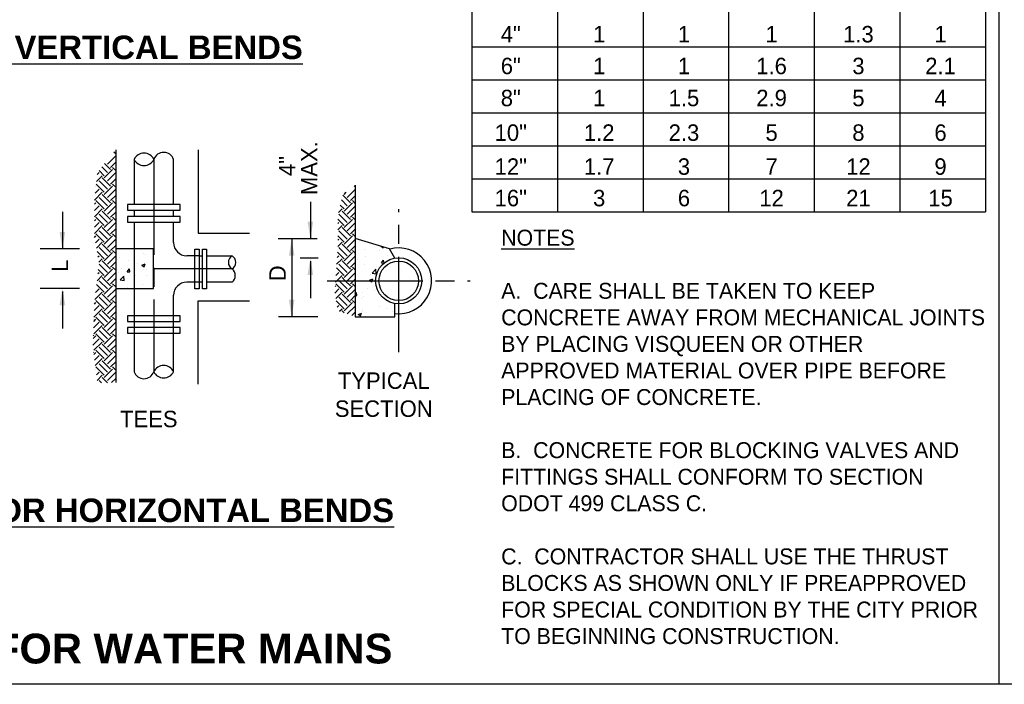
# Model space of a CAD drawing. Header units: feet. Extents: x 6 to 191, y 4 to 30.
# Tile 28 of 42: x 72.57 to 80.3, y 3.62 to 8.84. Entities that reach past the tile are written whole.
import ezdxf
from ezdxf.enums import TextEntityAlignment as Align

# ---------------------------------------------------------------- set-up
doc = ezdxf.new("R2010")
doc.units = ezdxf.units.FT
doc.header["$MEASUREMENT"] = 0
doc.linetypes.add('DASHDOT', pattern=[1, 0.5, -0.25, 0, -0.25])
doc.linetypes.add('E', pattern=[1, 0.75, -0.05, 0.15, -0.05])
for name, color, linetype in [('BORDER_TXT', 9, 'Continuous'), ('DETAIL', 130, 'Continuous'), ('DETAILS', 4, 'Continuous'), ('Hatch', 7, 'Continuous'), ('MISC_LINE', 10, 'DASHDOT'), ('SHEET', 7, 'Continuous'), ('text', 9, 'Continuous')]:
    doc.layers.add(name, color=color, linetype=linetype)
doc.layers.add('COLUMNS', color=6, linetype='Continuous', plot=False)
doc.styles.add('SOLID', font='arialbd.ttf')
doc.styles.get("Standard").update_dxf_attribs({"font": 'font31.shx'})

# ---------------------------------------------------------------- blocks, each defined once
blk = doc.blocks.new('*X112')
at = {"color": 0}
for p, q in [((6.0702, 2.3518), (6.0795, 2.3455)), ((6.0796, 2.3455), (6.0806, 2.3488)), ((6.0011, 2.3399), (6.0011, 2.3399)), ((6.0035, 2.3074), (6.0035, 2.3074)), ((6.0639, 2.332), (6.0639, 2.332)), ((6.0973, 2.3138), (6.0973, 2.3138)), ((5.971, 2.2972), (5.971, 2.2972)), ((5.9987, 2.2733), (5.9987, 2.2733)), ((6.0514, 2.2635), (6.0514, 2.2635)), ((6.0715, 2.281), (6.0812, 2.2925)), ((6.0715, 2.281), (6.0824, 2.2801)), ((6.0833, 2.2808), (6.0812, 2.2925)), ((6.0249, 2.2298), (6.0249, 2.2298)), ((6.0322, 2.2379), (6.0478, 2.2541)), ((6.0322, 2.2379), (6.05, 2.2351)), ((6.0447, 2.2349), (6.0447, 2.2349)), ((6.05, 2.2351), (6.0478, 2.2541)), ((5.9603, 2.2074), (5.9603, 2.2074)), ((5.9962, 2.2067), (5.9962, 2.2067)), ((6.0209, 2.2072), (6.0349, 2.2126)), ((6.0209, 2.2072), (6.0245, 2.2048)), ((6.0245, 2.2048), (6.0309, 2.2005)), ((6.0309, 2.2005), (6.0323, 2.2048)), ((6.0323, 2.2048), (6.0349, 2.2126)), ((5.9601, 2.1482), (5.9655, 2.1546)), ((5.9601, 2.1428), (5.9678, 2.1421)), ((5.9678, 2.1421), (5.9655, 2.1546)), ((5.9921, 2.156), (5.9921, 2.156)), ((5.9938, 2.1401), (5.9938, 2.1401)), ((6.0112, 2.1735), (6.0112, 2.1735)), ((6.0422, 2.1626), (6.0422, 2.1626)), ((5.9852, 2.1281), (5.9852, 2.1281)), ((5.9723, 2.0622), (5.9863, 2.0675)), ((5.9723, 2.0622), (5.9822, 2.0555)), ((5.9822, 2.0554), (5.9863, 2.0675)), ((5.9895, 2.0837), (5.9895, 2.0837)), ((5.9914, 2.0735), (5.9914, 2.0735)), ((6.0029, 2.0541), (6.0029, 2.0541)), ((6.0653, 2.0937), (6.0653, 2.0937)), ((6.0952, 2.0885), (6.0952, 2.0885)), ((6.1195, 2.0741), (6.1195, 2.0741))]:
    blk.add_line(p, q, dxfattribs=at)

msp = doc.modelspace()

# ---------------------------------------------------------------- linework, layer by layer
at = {"color": 247}
for p, q in [((73.25492, 7.70427), (73.32012, 7.76947)), ((73.32012, 7.78586), (73.30628, 7.7997)), ((73.23045, 7.61456), (73.18915, 7.65586)), ((73.25492, 7.63902), (73.21111, 7.68283)), ((73.23045, 7.59825), (73.29569, 7.66349)), ((73.27938, 7.66349), (73.23307, 7.7098)), ((73.27938, 7.6798), (73.32012, 7.72054)), ((73.32012, 7.65538), (73.29569, 7.6798)), ((73.16859, 7.56901), (73.21414, 7.61456)), ((73.17512, 7.62447), (73.18967, 7.63902)), ((73.27938, 7.533), (73.21414, 7.59825)), ((73.25492, 7.57378), (73.32012, 7.63898)), ((73.27938, 7.54931), (73.32012, 7.59005)), ((73.1577, 7.47657), (73.18967, 7.50854)), ((73.16424, 7.53203), (73.16521, 7.533)), ((73.23045, 7.48407), (73.16616, 7.54836)), ((73.25492, 7.50854), (73.18967, 7.57378)), ((73.23045, 7.46776), (73.29569, 7.533)), ((73.25492, 7.44329), (73.32012, 7.50849)), ((73.32012, 7.52489), (73.29569, 7.54931)), ((75.13775, 7.44329), (75.1998, 7.50534)), ((75.1998, 7.52804), (75.19267, 7.53516)), ((73.15292, 7.42285), (73.21414, 7.48407)), ((73.25492, 7.37805), (73.18967, 7.44329)), ((73.27938, 7.40251), (73.21414, 7.46776)), ((73.27938, 7.41883), (73.32012, 7.45956)), ((75.13775, 7.37805), (75.09168, 7.42411)), ((75.16221, 7.40251), (75.10257, 7.46216)), ((75.11328, 7.46776), (75.12952, 7.48399)), ((75.16221, 7.41883), (75.1998, 7.45641)), ((73.15292, 7.39023), (73.16521, 7.40251)), ((73.15292, 7.34129), (73.18967, 7.37805)), ((73.15292, 7.29236), (73.21414, 7.35358)), ((73.23045, 7.35358), (73.16521, 7.41883)), ((73.23045, 7.33727), (73.29569, 7.40251)), ((73.25492, 7.3128), (73.32012, 7.37801)), ((73.32012, 7.3944), (73.29569, 7.41883)), ((75.0689, 7.32552), (75.09697, 7.35358)), ((75.11328, 7.35358), (75.0825, 7.38436)), ((75.11328, 7.33727), (75.17852, 7.40251)), ((75.13775, 7.3128), (75.1998, 7.37486)), ((75.1998, 7.39755), (75.17852, 7.41883)), ((73.15292, 7.25974), (73.16521, 7.27203)), ((73.23045, 7.22309), (73.16521, 7.28834)), ((73.25492, 7.24756), (73.18967, 7.3128)), ((73.27938, 7.27203), (73.21414, 7.33727)), ((73.23045, 7.20678), (73.29569, 7.27203)), ((73.27938, 7.28834), (73.32012, 7.32907)), ((73.32012, 7.26391), (73.29569, 7.28834)), ((75.11328, 7.22309), (75.06376, 7.27262)), ((75.13775, 7.24756), (75.0725, 7.3128)), ((75.16221, 7.27203), (75.09697, 7.33727)), ((75.11328, 7.20678), (75.17852, 7.27203)), ((75.16221, 7.28834), (75.1998, 7.32592)), ((75.1998, 7.26706), (75.17852, 7.28834)), ((73.15292, 7.21081), (73.18967, 7.24756)), ((73.15292, 7.16187), (73.21414, 7.22309)), ((73.27938, 7.14154), (73.21414, 7.20678)), ((73.25492, 7.18232), (73.32012, 7.24752)), ((73.27938, 7.15785), (73.32012, 7.19859)), ((75.06376, 7.23882), (75.0725, 7.24756)), ((75.06376, 7.18988), (75.09697, 7.22309)), ((75.16221, 7.14154), (75.09697, 7.20678)), ((75.13775, 7.18232), (75.1998, 7.24437)), ((75.16221, 7.15785), (75.1998, 7.19544)), ((73.15368, 7.13002), (73.16521, 7.14154)), ((73.16103, 7.08843), (73.18967, 7.11707)), ((73.23045, 7.09261), (73.16521, 7.15785)), ((73.25492, 7.11707), (73.18967, 7.18232)), ((73.23045, 7.07629), (73.29569, 7.14154)), ((73.25492, 7.05183), (73.32012, 7.11703)), ((73.32012, 7.13342), (73.29569, 7.15785)), ((75.11328, 7.09261), (75.06376, 7.14213)), ((75.06376, 7.10833), (75.0725, 7.11707)), ((75.13775, 7.11707), (75.0725, 7.18232)), ((75.11328, 7.07629), (75.17852, 7.14154)), ((75.13775, 7.05183), (75.1998, 7.11388)), ((75.1998, 7.13657), (75.17852, 7.15785)), ((73.16838, 7.04685), (73.21414, 7.09261)), ((73.25492, 6.98658), (73.18967, 7.05183)), ((73.27938, 7.01105), (73.21414, 7.07629)), ((73.27938, 7.02736), (73.32012, 7.0681)), ((75.06357, 7.05921), (75.09697, 7.09261)), ((75.13775, 6.98658), (75.0725, 7.05183)), ((75.16221, 7.01105), (75.09697, 7.07629)), ((75.16221, 7.02736), (75.1998, 7.06495)), ((73.23045, 6.96212), (73.17324, 7.01933)), ((73.18062, 6.97754), (73.18967, 6.98658)), ((73.18797, 6.93595), (73.21414, 6.96212)), ((73.23045, 6.94581), (73.29569, 7.01105)), ((73.25492, 6.92134), (73.32012, 6.98654)), ((73.32012, 7.00294), (73.29569, 7.02736)), ((73.33728, 6.95917), (73.33728, 6.95917)), ((73.3495, 6.97576), (73.3495, 6.97576)), ((73.54119, 7.00343), (73.54119, 7.00343)), ((73.55252, 6.99611), (73.55252, 6.99611)), ((75.05424, 6.91939), (75.09697, 6.96212)), ((75.05774, 6.97182), (75.0725, 6.98658)), ((75.11328, 6.96212), (75.06061, 7.01479)), ((75.11328, 6.94581), (75.17852, 7.01105)), ((75.13775, 6.92134), (75.1998, 6.98339)), ((75.1998, 7.00609), (75.17852, 7.02736)), ((73.25492, 6.8561), (73.18967, 6.92134)), ((73.27938, 6.88056), (73.21414, 6.94581)), ((73.23045, 6.81532), (73.29569, 6.88056)), ((73.27938, 6.89687), (73.32012, 6.93761)), ((73.32012, 6.87245), (73.29569, 6.89687)), ((73.36856, 6.88641), (73.36856, 6.88641)), ((73.40968, 6.86141), (73.42747, 6.88262)), ((73.42331, 6.94527), (73.42331, 6.94527)), ((73.43174, 6.85948), (73.42747, 6.88261)), ((73.48776, 6.92766), (73.48776, 6.92766)), ((73.52596, 6.9126), (73.5518, 6.92252)), ((73.52596, 6.9126), (73.54432, 6.90022)), ((73.5367, 6.88057), (73.5367, 6.88057)), ((73.54432, 6.90021), (73.5518, 6.92251)), ((75.11328, 6.83163), (75.05244, 6.89247)), ((75.13775, 6.8561), (75.0725, 6.92134)), ((75.16221, 6.88056), (75.09697, 6.94581)), ((75.11328, 6.81532), (75.17852, 6.88056)), ((75.16221, 6.89687), (75.1998, 6.93446)), ((75.1998, 6.8756), (75.17852, 6.89687)), ((73.17313, 6.79063), (73.21414, 6.83163)), ((73.17952, 6.84595), (73.18967, 6.8561)), ((73.23045, 6.83163), (73.18332, 6.87876)), ((73.27938, 6.75008), (73.21414, 6.81532)), ((73.25492, 6.79085), (73.32012, 6.85606)), ((73.27938, 6.76639), (73.32012, 6.80712)), ((73.34501, 6.8529), (73.34501, 6.8529)), ((73.354, 6.7969), (73.38275, 6.82686)), ((73.38683, 6.7918), (73.38275, 6.82685)), ((73.40968, 6.86141), (73.43174, 6.85948)), ((73.47823, 6.83001), (73.47823, 6.83001)), ((73.55931, 6.83039), (73.55931, 6.83039)), ((73.56558, 6.87808), (73.56558, 6.87808)), ((75.04841, 6.832), (75.0725, 6.8561)), ((75.05526, 6.78992), (75.09697, 6.83163)), ((75.12237, 6.78992), (75.09697, 6.81532)), ((75.13775, 6.79085), (75.1998, 6.85291)), ((75.18574, 6.78992), (75.1998, 6.80397)), ((73.16248, 6.69842), (73.18967, 6.72561)), ((73.23045, 6.70114), (73.1698, 6.76179)), ((73.25492, 6.72561), (73.18967, 6.79085)), ((73.23045, 6.68483), (73.29569, 6.75008)), ((73.25492, 6.66037), (73.32012, 6.72557)), ((73.32012, 6.74196), (73.29569, 6.76639)), ((73.32622, 6.7997), (73.32622, 6.7997)), ((73.354, 6.7969), (73.38683, 6.79181)), ((73.41433, 6.74006), (73.41433, 6.74006)), ((73.53222, 6.75771), (73.53222, 6.75771)), ((73.61135, 6.73173), (73.61135, 6.73173)), ((75.04066, 6.69376), (75.0725, 6.72561)), ((75.04258, 6.74462), (75.04804, 6.75008)), ((75.04491, 6.77957), (75.05526, 6.78992)), ((75.11328, 6.70114), (75.04804, 6.76639)), ((75.07344, 6.78992), (75.0725, 6.79085)), ((75.13775, 6.72561), (75.07344, 6.78992)), ((75.11328, 6.68483), (75.17852, 6.75008)), ((75.16221, 6.75008), (75.12237, 6.78992)), ((75.16221, 6.76639), (75.18574, 6.78992)), ((75.1998, 6.74511), (75.17852, 6.76639)), ((73.15609, 6.6431), (73.21414, 6.70114)), ((73.25492, 6.59512), (73.18967, 6.66037)), ((73.27938, 6.61959), (73.21414, 6.68483)), ((73.27938, 6.6359), (73.32012, 6.67663)), ((75.04765, 6.65183), (75.09697, 6.70114)), ((75.13775, 6.59512), (75.0725, 6.66037)), ((75.16221, 6.61959), (75.09697, 6.68483)), ((75.13775, 6.66037), (75.1998, 6.72242)), ((75.16221, 6.6359), (75.1998, 6.67349)), ((73.14898, 6.5055), (73.21414, 6.57065)), ((73.1508, 6.55625), (73.18967, 6.59512)), ((73.15261, 6.60699), (73.16521, 6.61959)), ((73.23045, 6.57065), (73.16521, 6.6359)), ((73.23045, 6.55434), (73.29569, 6.61959)), ((73.25492, 6.52988), (73.32012, 6.59508)), ((73.32012, 6.61147), (73.29569, 6.6359)), ((75.11328, 6.57065), (75.05077, 6.63317)), ((75.05931, 6.58193), (75.0725, 6.59512)), ((75.07697, 6.55066), (75.09697, 6.57065)), ((75.11328, 6.55434), (75.17852, 6.61959)), ((75.13775, 6.52988), (75.1998, 6.59193)), ((75.1998, 6.61462), (75.17852, 6.6359)), ((73.23045, 6.44017), (73.16521, 6.50541)), ((73.25492, 6.46463), (73.18967, 6.52988)), ((73.27938, 6.4891), (73.21414, 6.55434)), ((73.27938, 6.50541), (73.32012, 6.54615)), ((73.32012, 6.48099), (73.29569, 6.50541)), ((75.11347, 6.53784), (75.09697, 6.55434)), ((75.17355, 6.51674), (75.1998, 6.543)), ((73.14596, 6.42092), (73.18967, 6.46463)), ((73.14777, 6.47167), (73.16521, 6.4891)), ((73.14889, 6.4891), (73.14841, 6.48958)), ((73.14889, 6.37492), (73.21414, 6.44017)), ((73.27938, 6.35861), (73.21414, 6.42386)), ((73.23045, 6.42386), (73.29569, 6.4891)), ((73.25492, 6.39939), (73.32012, 6.46459)), ((73.27938, 6.37492), (73.32012, 6.41566)), ((73.14293, 6.33634), (73.16521, 6.35861)), ((73.14889, 6.35861), (73.14391, 6.3636)), ((73.23045, 6.30968), (73.16521, 6.37492)), ((73.25492, 6.33415), (73.18967, 6.39939)), ((73.23045, 6.29337), (73.29569, 6.35861)), ((73.32012, 6.3505), (73.29569, 6.37492)), ((73.14112, 6.28559), (73.18967, 6.33415)), ((73.14889, 6.24444), (73.21414, 6.30968)), ((73.25492, 6.20366), (73.18967, 6.2689)), ((73.27938, 6.22812), (73.21414, 6.29337)), ((73.25492, 6.2689), (73.32012, 6.3341)), ((73.27938, 6.24444), (73.32012, 6.28517)), ((73.14889, 6.22812), (73.1468, 6.23022)), ((73.14908, 6.212), (73.16521, 6.22812)), ((73.15452, 6.16851), (73.18967, 6.20366)), ((73.23045, 6.17919), (73.16521, 6.24444)), ((73.23045, 6.16288), (73.29569, 6.22812)), ((73.25492, 6.13841), (73.32012, 6.20362)), ((73.32012, 6.22001), (73.29569, 6.24444)), ((73.15997, 6.12502), (73.21414, 6.17919)), ((73.23045, 6.0487), (73.16521, 6.11395)), ((73.25492, 6.07317), (73.18967, 6.13841)), ((73.27938, 6.09764), (73.21414, 6.16288)), ((73.27938, 6.11395), (73.32012, 6.15468)), ((73.32012, 6.08952), (73.29569, 6.11395)), ((73.16359, 6.09602), (73.16521, 6.09764)), ((73.16904, 6.05253), (73.18967, 6.07317)), ((73.17448, 6.00904), (73.21414, 6.0487)), ((73.25605, 5.99048), (73.21414, 6.03239)), ((73.23045, 6.03239), (73.29569, 6.09764)), ((73.25492, 6.00793), (73.32012, 6.07313)), ((73.20843, 5.98917), (73.18967, 6.00793)), ((73.28727, 5.99134), (73.32012, 6.0242))]:
    msp.add_line(p, q, dxfattribs=at)
at = {"layer": 'COLUMNS', "color": 1}
msp.add_lwpolyline([(68.09752, 3.62445), (68.09752, 24.37445), (98.47252, 24.37445), (98.47252, 3.62445)], close=True, dxfattribs=at)
at = {"layer": 'DETAIL'}
for p, q in [((73.32012, 7.81669), (73.32012, 5.99225)), ((73.96628, 7.81669), (73.96628, 7.16331)), ((73.46422, 7.74273), (73.46422, 7.3875)), ((73.77424, 7.3875), (73.77424, 7.74273)), ((75.1998, 7.54094), (75.1998, 6.50753)), ((73.82591, 7.3875), (73.41255, 7.3875)), ((73.41255, 7.3875), (73.41255, 7.34288)), ((73.41255, 7.34288), (73.82591, 7.34288)), ((73.46422, 7.34288), (73.46422, 7.29552)), ((73.77424, 7.29552), (73.77424, 7.34288)), ((73.82591, 7.34288), (73.82591, 7.3875)), ((73.82591, 7.29552), (73.41255, 7.29552)), ((73.41255, 7.29552), (73.41255, 7.2509)), ((73.82591, 7.2509), (73.82591, 7.29552)), ((73.41255, 7.2509), (73.82591, 7.2509)), ((73.46422, 7.2509), (73.46422, 7.04029)), ((73.77424, 7.08933), (73.77424, 7.2509)), ((73.96628, 7.16331), (74.37019, 7.16331)), ((75.46948, 7.04169), (75.1998, 7.12123)), ((73.61747, 7.04029), (73.32012, 7.04029)), ((73.46422, 7.04029), (73.46422, 6.73027)), ((73.61747, 6.73027), (73.61747, 7.04029)), ((73.94157, 6.72764), (73.94157, 7.03766)), ((73.94157, 7.03766), (73.97385, 7.03766)), ((73.97385, 7.03766), (73.97385, 6.72764)), ((74.00031, 6.72764), (74.00031, 7.03766)), ((74.00031, 7.03766), (74.0326, 7.03766)), ((74.0326, 7.03766), (74.0326, 6.72764)), ((75.50982, 6.96878), (75.46948, 7.04169)), ((73.97385, 6.98599), (73.87759, 6.98599)), ((73.97385, 6.98599), (74.00031, 6.98599)), ((74.0326, 6.98599), (74.23346, 6.98599)), ((73.32012, 6.73027), (73.61747, 6.73027)), ((73.46422, 6.73027), (73.46422, 6.07655)), ((73.97385, 6.77931), (73.87759, 6.77931)), ((73.97385, 6.72764), (73.94157, 6.72764)), ((74.00031, 6.77931), (73.97385, 6.77931)), ((74.0326, 6.72764), (74.00031, 6.72764)), ((74.23346, 6.77931), (74.0326, 6.77931)), ((73.77424, 6.07655), (73.77424, 6.67597)), ((73.96628, 6.63339), (74.37019, 6.63339)), ((73.96628, 5.98001), (73.96628, 6.63339)), ((75.50982, 6.50753), (75.50982, 6.61185)), ((73.82591, 6.51441), (73.41255, 6.51441)), ((73.41255, 6.51441), (73.41255, 6.46978)), ((73.82591, 6.46978), (73.82591, 6.51441)), ((75.1998, 6.50753), (75.50982, 6.50753)), ((73.41255, 6.46978), (73.82591, 6.46978)), ((73.82591, 6.42242), (73.41255, 6.42242)), ((73.41255, 6.42242), (73.41255, 6.3778)), ((73.82591, 6.3778), (73.82591, 6.42242)), ((73.41255, 6.3778), (73.82591, 6.3778))]:
    msp.add_line(p, q, dxfattribs=at)
for radius in [0.18085, 0.15501]:
    msp.add_circle((75.5414, 6.78992), radius, dxfattribs=at)
for centre, radius, start, end in [((73.54173, 7.70529), 0.08608, 25.785764, 154.214236), ((73.54173, 7.78017), 0.08608, 205.785764, 334.214236), ((73.69674, 7.71558), 0.08212, 19.307936, 160.692064), ((73.87759, 7.08933), 0.10334, 180, 270), ((75.5414, 6.78992), 0.25835, 262.97815, 105.763701), ((74.26493, 6.93432), 0.0605, 121.343462, 238.656538), ((74.20199, 6.93432), 0.0605, 301.343462, 58.656538), ((74.19329, 6.83098), 0.06545, 307.862546, 52.137454), ((73.87759, 6.67597), 0.10334, 90, 180), ((73.69674, 6.0391), 0.08608, 25.785764, 154.214236), ((73.54173, 6.1037), 0.08212, 199.307936, 340.692064), ((73.69674, 6.11399), 0.08608, 205.785764, 334.214236)]:
    msp.add_arc(centre, radius, start, end, dxfattribs=at)
at = {"layer": 'DETAILS'}
for p, q in [((80.14732, 8.6221), (76.11518, 8.6221)), ((80.14732, 8.36363), (76.11518, 8.36363)), ((80.14732, 8.10516), (76.11518, 8.10516)), ((80.14732, 7.84669), (76.11518, 7.84669)), ((80.14732, 7.58822), (76.11518, 7.58822))]:
    msp.add_line(p, q, dxfattribs=at)
at = {"layer": 'MISC_LINE', "linetype": 'E'}
for p, q in [((73.61923, 7.74273), (73.61923, 6.07655)), ((75.5414, 6.22902), (75.5414, 7.35082)), ((74.23346, 6.88265), (73.61747, 6.88265)), ((74.9805, 6.78992), (76.10231, 6.78992))]:
    msp.add_line(p, q, dxfattribs=at)
at = {"layer": 'SHEET'}
for p, q in [((76.11518, 9.91445), (76.11518, 7.32975)), ((80.14732, 9.91445), (80.14732, 7.32975)), ((76.7872, 9.39751), (76.7872, 7.32975)), ((77.45922, 9.39751), (77.45922, 7.32975)), ((78.13125, 9.39751), (78.13125, 7.32975)), ((78.80327, 9.39751), (78.80327, 7.32975)), ((79.47529, 9.39751), (79.47529, 7.32975)), ((76.11518, 7.32975), (80.14732, 7.32975))]:
    msp.add_line(p, q, dxfattribs=at)
at = {"layer": 'SHEET', "flags": 128}
msp.add_lwpolyline([(80.25186, 24.37445), (80.25186, 3.62445)], dxfattribs=at)
at = {"layer": 'text'}
for p, q in [((74.84829, 7.41006), (74.84829, 7.11978)), ((72.90147, 7.33011), (72.90147, 7.03982)), ((74.90265, 7.11978), (74.5957, 7.11978)), ((74.70141, 7.11978), (74.70141, 6.50784)), ((73.03501, 7.03982), (72.72806, 7.03982)), ((74.70141, 7.09495), (74.70141, 6.80467)), ((74.90985, 6.96856), (74.76706, 6.96856)), ((74.84829, 6.94374), (74.84829, 6.65345)), ((73.03501, 6.73071), (72.72806, 6.73071)), ((72.90147, 6.70588), (72.90147, 6.4156)), ((74.90574, 6.50784), (74.59879, 6.50784))]:
    msp.add_line(p, q, dxfattribs=at)
for points in [[(74.82614, 7.25265), (74.87043, 7.25265), (74.84829, 7.11978)], [(72.87933, 7.17269), (72.92361, 7.17269), (72.90147, 7.03982)], [(74.67926, 6.98691), (74.72355, 6.98691), (74.70141, 7.11978)], [(74.82614, 6.8357), (74.87043, 6.8357), (74.84829, 6.96856)], [(72.87933, 6.59784), (72.92361, 6.59784), (72.90147, 6.73071)], [(74.67926, 6.64071), (74.72355, 6.64071), (74.70141, 6.50784)]]:
    msp.add_solid(points, dxfattribs=at)

# ---------------------------------------------------------------- block references
at = {"layer": 'Hatch', "xscale": 1.845375, "yscale": 1.845375, "zscale": 1.845375}
msp.add_blockref('*X112', (64.20124, 2.72127), dxfattribs=at)

# ---------------------------------------------------------------- texts
at = {"layer": 'BORDER_TXT', "style": 'SOLID'}
msp.add_text('CONCRETE BLOCKING FOR WATER MAINS', height=0.234375, dxfattribs=at).set_placement((72.04572, 3.78772), align=Align.CENTER)
at = {"layer": 'text'}
for s, height, p in [('4"', 0.129235, (76.42136, 8.65999)), ('1', 0.12924, (77.11531, 8.65999)), ('1', 0.12924, (77.7808, 8.65999)), ('1', 0.12924, (78.46861, 8.65999)), ('1.3', 0.129235, (79.15027, 8.65999)), ('1', 0.12924, (79.79478, 8.65999)), ('6"', 0.129235, (76.42136, 8.41078)), ('1', 0.12924, (77.11531, 8.41078)), ('1', 0.12924, (77.7808, 8.41078)), ('1.6', 0.129235, (78.46861, 8.41078)), ('3', 0.12924, (79.15027, 8.41078)), ('2.1', 0.129235, (79.79478, 8.41078)), ('8"', 0.129235, (76.42136, 8.15937)), ('1', 0.12924, (77.11531, 8.15937)), ('1.5', 0.129235, (77.7808, 8.15937)), ('2.9', 0.129235, (78.46861, 8.15937)), ('5', 0.12924, (79.15027, 8.15937)), ('4', 0.12924, (79.79478, 8.15937)), ('10"', 0.129235, (76.42136, 7.88785)), ('1.2', 0.129235, (77.11531, 7.88785)), ('2.3', 0.129235, (77.7808, 7.88785)), ('5', 0.12924, (78.46861, 7.88785)), ('8', 0.12924, (79.15027, 7.88785)), ('6', 0.12924, (79.79478, 7.88785)), ('12"', 0.129235, (76.42136, 7.62147)), ('1.7', 0.129235, (77.11531, 7.62147)), ('3', 0.12924, (77.7808, 7.62147)), ('7', 0.12924, (78.46861, 7.62147)), ('12', 0.129235, (79.15027, 7.62147)), ('9', 0.12924, (79.79478, 7.62147)), ('16"', 0.129235, (76.42136, 7.37437)), ('3', 0.12924, (77.11531, 7.37437)), ('6', 0.12924, (77.7808, 7.37437)), ('12', 0.129235, (78.46861, 7.37437)), ('21', 0.129235, (79.15027, 7.37437)), ('15', 0.129235, (79.79478, 7.37437)), ('TYPICAL', 0.129176, (75.42417, 5.94207)), ('SECTION', 0.129176, (75.42417, 5.72236)), ('TEES', 0.129176, (73.57986, 5.64132))]:
    msp.add_text(s, height=height, dxfattribs=at).set_placement(p, align=Align.CENTER)
at = {"layer": 'text', "style": 'SOLID'}
for s, p in [('%%UCONCRETE BLOCKING FOR VERTICAL BENDS', (68.94597, 8.5293)), ('%%UCONCRETE BLOCKING FOR HORIZONTAL BENDS', (69.26171, 4.89731))]:
    msp.add_text(s, height=0.1845375, dxfattribs=at).set_placement(p)
at = {"layer": 'text'}
for s, height, p in [('MAX.', 0.129176, (74.90367, 7.46246)), ('4"', 0.129176, (74.73072, 7.61138)), ('L', 0.12918, (72.94578, 6.86064)), ('D', 0.12918, (74.6551, 6.78613))]:
    msp.add_text(s, height=height, rotation=90, dxfattribs=at).set_placement(p)
at = {"layer": 'text', "insert": (76.34608, 7.19069), "char_height": 0.125, "width": 3.7925, "attachment_point": 1}
msp.add_mtext('{\\Fau101s01|c0;\\LNOTES\\P\\l\\PA. } CARE SHALL BE TAKEN TO KEEP CONCRETE AWAY FROM MECHANICAL JOINTS BY PLACING VISQUEEN OR OTHER APPROVED MATERIAL OVER PIPE BEFORE PLACING OF CONCRETE.\\P\\P{\\Fau101s01|c0;B.  }CONCRETE FOR BLOCKING VALVES AND FITTINGS SHALL CONFORM TO SECTION ODOT 499 CLASS C.\\P\\P{\\Fau101s01|c0;C. } CONTRACTOR SHALL USE THE THRUST BLOCKS AS SHOWN ONLY IF PREAPPROVED FOR SPECIAL CONDITION BY THE CITY PRIOR TO BEGINNING CONSTRUCTION.', dxfattribs=at)

doc.saveas('drawing.dxf')
